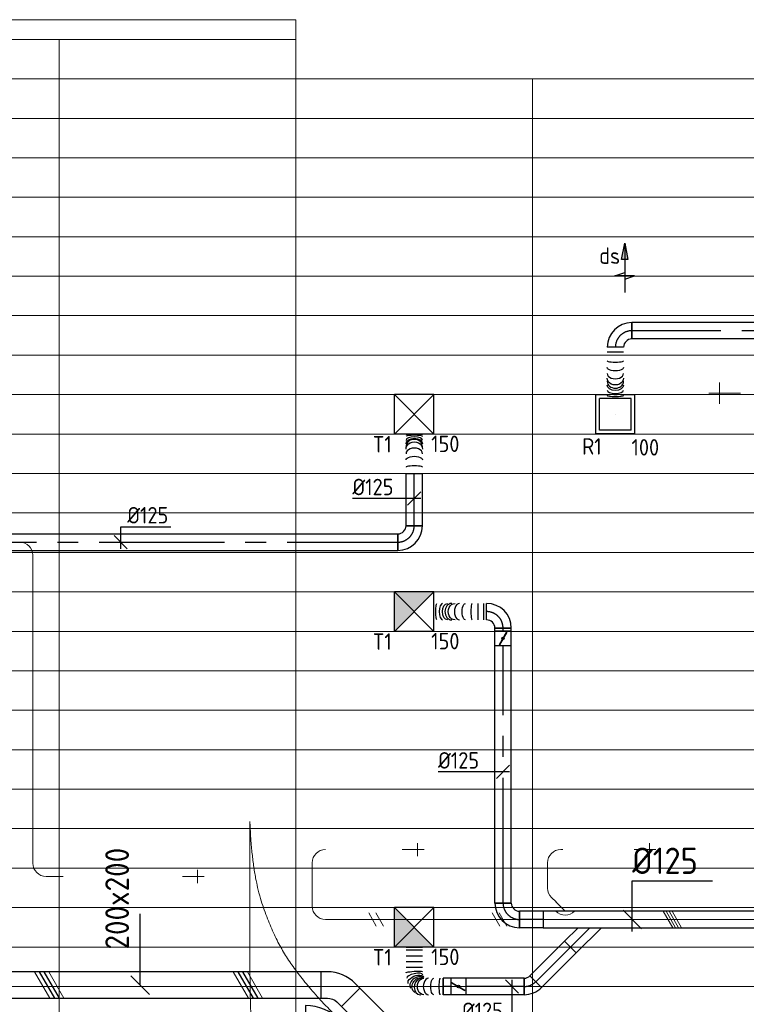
# Model space of a CAD drawing. Header units: millimetres. Extents: x -72412 to 16313, y -1015 to 52998.
# Tile 4 of 64: x -65023 to -59499, y 13194 to 20679. Entities that reach past the tile are written whole.
import ezdxf
from ezdxf.enums import TextEntityAlignment as Align

# ---------------------------------------------------------------- set-up
doc = ezdxf.new("R2010")
doc.units = ezdxf.units.MM
doc.header["$LTSCALE"] = 50
doc.linetypes.add('CENTER2', pattern=[28.575, 19.05, -3.175, 3.175, -3.175])
doc.linetypes.add('STREEPJES', pattern=[0.1, 0.05, -0.05])
for name, color, linetype in [('4plfd', 254, 'Continuous'), ('WL570---_RETOUR', 100, 'Continuous'), ('WL570---_RETOUR_HL', 1, 'Continuous'), ('WL570---_TOEVOER', 200, 'Continuous'), ('WL570---_TOEVOER_HL', 1, 'Continuous'), ('WL570---_TOEVOER_RST', 200, 'Continuous'), ('WL570---_TOEVOER_RST_HL', 1, 'Continuous'), ('WM570---_RETOUR_PR', 2, 'Continuous'), ('WM570---_TOEVOER', 2, 'Continuous'), ('WM570---_TOEVOER_PR', 2, 'Continuous'), ('WM570---_TOEVOER_RST_PR', 1, 'Continuous')]:
    doc.layers.add(name, color=color, linetype=linetype)
for name, color, linetype, lineweight in [('WL570---_BESTAAND-HARTLIJN', 161, 'Continuous', 0), ('WL570---_BESTAAND-TOEVOER', 180, 'Continuous', 0), ('WL570---_DEMONTEREN', 10, 'Continuous', 0)]:
    doc.layers.add(name, color=color, linetype=linetype, lineweight=lineweight)
doc.layers.get('WL570---_DEMONTEREN').off()
doc.styles.add('BURO-025', font='ISO96.shx', dxfattribs={"height": 125})
doc.styles.add('MAATVOERING', font='ISO')

# ---------------------------------------------------------------- blocks, each defined once
blk = doc.blocks.new('Groep-43')
at = {"color": 8, "linetype": 'Continuous', "lineweight": 13}
for p, q in [((-73154.912, 18699.14), (-22154.912, 18699.14)), ((-73154.912, 18699.14), (-22154.912, 18699.14)), ((-73154.912, 18399.14), (-22154.912, 18399.14)), ((-73154.912, 18099.14), (-22154.912, 18099.14)), ((-73154.912, 17799.14), (-22154.912, 17799.14)), ((-73154.912, 17499.14), (-22154.912, 17499.14)), ((-22154.912, 17199.14), (-73154.912, 17199.14)), ((-73154.912, 16899.14), (-22154.912, 16899.14)), ((-22154.912, 16599.14), (-73154.912, 16599.14)), ((-22154.912, 16299.14), (-73154.912, 16299.14)), ((-22154.912, 15999.14), (-73154.912, 15999.14)), ((-22154.912, 15699.14), (-73154.912, 15699.14)), ((-22154.912, 15399.14), (-73154.912, 15399.14)), ((-73154.912, 15099.14), (-22154.912, 15099.14)), ((-22154.912, 14799.14), (-73154.912, 14799.14)), ((-22154.912, 14499.14), (-73154.912, 14499.14)), ((-22154.912, 14199.14), (-73154.912, 14199.14)), ((-22154.912, 13899.14), (-73154.912, 13899.14)), ((-22154.912, 13599.14), (-73154.912, 13599.14)), ((-73154.912, 13299.14), (-22154.912, 13299.14)), ((-73154.912, 12999.14), (-22154.912, 12999.14)), ((-73154.912, 12699.14), (-22154.912, 12699.14)), ((-73154.912, 12399.14), (-22154.912, 12399.14)), ((-73154.912, 12099.14), (-22154.912, 12099.14))]:
    blk.add_line(p, q, dxfattribs=at)
blk = doc.blocks.new('Groep-50')
at = {"color": 8, "linetype": 'Continuous', "lineweight": 13}
for p, q in [((-73304.9, 19149.1), (-65654.9, 19149.1)), ((-65654.9, 19149.1), (-65654.9, 9183.2)), ((-73154.9, 18999.1), (-65654.9, 18999.1)), ((-67454.9, 18999.1), (-67454.9, 9740.2)), ((-65604.9, 18699.1), (-54904.7, 18699.1)), ((-63854.9, 18699.1), (-63854.9, 8683.5)), ((-72854.9, 11799.1), (-22392.8, 11799.1))]:
    blk.add_line(p, q, dxfattribs=at)
at = {"color": 8, "linetype": 'Continuous', "lineweight": 13, "flags": 128}
blk.add_lwpolyline([(-22004.9, 19149), (-22004.9, 11828, -0.208473), (-73205.8, 11785.1), (-73304.9, 11828.1)], format="xyb", dxfattribs=at)
at = {"color": 8, "linetype": 'Continuous', "lineweight": 13}
blk.add_arc((-47654.8, 70538.1), 63940.9, 246.496301, 293.503386, dxfattribs=at)
at = {"color": 8}
blk.add_blockref('Groep-43', (0, 0), dxfattribs=at)
blk = doc.blocks.new('Block plafond 5e verd')
at = {"layer": '4plfd', "linetype": 'Continuous', "lineweight": 18}
blk.add_open_spline([(12500, -1900), (12500, -4532.2), (12500, -7164.4), (11206.8, -7581.2), (9913.5, -7998.1), (9259.8, -8169.1), (8394.2, -7914.5), (7991.2, -7623.7), (7658.7, -7255.3), (7470.3, -6948.7), (7316.8, -6492.4), (7299.9, -6094.6), (7299.9, -6542.3), (7299.9, -6990), (7299.9, -7392), (7318.7, -7801.4), (7395.8, -8103.4), (7554.3, -8474.5), (7886.5, -8905.9), (8214.8, -9161.9), (8600.6, -9354.7), (9013.4, -9461.7), (9414.6, -9475.2), (9794.7, -9415.4), (9926, -9364), (11968.2, -8706.6), (14010.4, -8049.2), (14275, -6442.3), (14539.6, -4835.5), (14884.7, -4892.3), (15229.8, -4949.1), (15413.8, -3833.4), (15597.7, -2717.7), (15728, -2321), (15892.5, -2175.9), (16052.9, -2047.8), (16206.3, -1969.2), (16365.1, -1921.2), (16459, -1903.8), (16550, -1900), (14525, -1900), (12500, -1900)], degree=2, knots=[0, 0, 0, 1, 1, 2, 2, 3, 4, 5, 6, 7, 8, 8, 9, 9, 10, 11, 12, 13, 14, 15, 16, 17, 18, 19, 19, 20, 20, 21, 21, 22, 22, 23, 23, 24, 25, 26, 27, 28, 29, 29, 30, 30, 30], dxfattribs=at)
at = {"layer": '4plfd'}
blk.add_blockref('Groep-50', (73304.9, -19149.1), dxfattribs=at)
blk = doc.blocks.new('KARO')
for p, q in [((1, 0.5), (0, 0.5)), ((0, -0.5), (1, -0.5))]:
    blk.add_line(p, q)
at = {"invisible_edges": 15}
blk.add_3dface([(0, 0.5), (0, -0.5), (1, -0.5), (1, 0.5)], dxfattribs=at)
at = {"layer": 'WL570---_BESTAAND-HARTLIJN'}
blk.add_line((0, 0), (1, 0), dxfattribs=at)
blk = doc.blocks.new('OBO10000090H')
blk.add_lwpolyline([(50, -100, 0.414214), (-100, 50), (-100, -50, -0.414214), (-50, -100)], format="xyb", close=True)
at = {"invisible_edges": 15}
for points in [[(-91.3, -50.8), (-74, 47.7), (-100, 50), (-100, -50)], [(-82.9, -53), (-48.7, 41), (-74, 47.7), (-91.3, -50.8)], [(-75, -56.7), (-25, 29.9), (-48.7, 41), (-82.9, -53)], [(-67.9, -61.7), (-3.6, 14.9), (-25, 29.9), (-75, -56.7)], [(-61.7, -67.9), (14.9, -3.6), (-3.6, 14.9), (-67.9, -61.7)], [(-56.7, -75), (29.9, -25), (14.9, -3.6), (-61.7, -67.9)], [(-53, -82.9), (41, -48.7), (29.9, -25), (-56.7, -75)], [(-50.8, -91.3), (47.7, -74), (41, -48.7), (-53, -82.9)], [(-50, -100), (50, -100), (47.7, -74), (-50.8, -91.3)]]:
    blk.add_3dface(points, dxfattribs=at)
at = {"layer": 'WL570---_BESTAAND-HARTLIJN'}
blk.add_arc((-100, -100), 100, 0, 90, dxfattribs=at)
blk = doc.blocks.new('RB45DO')
blk.add_lwpolyline([(0.707107, 0.5), (0, 0.5), (0, -0.5), (0.707107, -0.5, 0.133256), (0.835518, -0.465158, 0.106756), (0.957107, -0.353553, 0.082828), (1.032249, -0.198077, 0.071352), (1.06066, 0, 0.071352), (1.032249, 0.198077, 0.082828), (0.957107, 0.353553, 0.106756), (0.835518, 0.465158, 0.133256)], format="xyb", close=True)
at = {"layer": 'WL570---_BESTAAND-HARTLIJN'}
blk.add_line((0, 0), (1.06066, 0), dxfattribs=at)
blk = doc.blocks.new('OBO10000045N')
at = {"xscale": 100, "yscale": 100, "zscale": 100}
blk.add_blockref('RB45DO', (0, 0), dxfattribs=at)
blk = doc.blocks.new('RB45UP')
blk.add_lwpolyline([(0, -0.5), (0.707107, -0.5), (0.707107, 0.5), (0, 0.5, -0.133256), (0.128411, 0.465158, -0.106756), (0.25, 0.353553, -0.082828), (0.325143, 0.198077, -0.071352), (0.353553, 0, -0.071352), (0.325143, -0.198077, -0.082828), (0.25, -0.353553, -0.106756), (0.128411, -0.465158, -0.133256)], format="xyb", close=True)
at = {"layer": 'WL570---_BESTAAND-HARTLIJN'}
blk.add_line((0, 0), (0.707107, 0), dxfattribs=at)
blk = doc.blocks.new('OBO10000045O')
at = {"xscale": 100, "yscale": 100, "zscale": 100}
blk.add_blockref('RB45UP', (0, 0), dxfattribs=at)
blk = doc.blocks.new('KARH')
for p, q in [((1, 0.5), (0, 0.5)), ((0, -0.5), (1, -0.5))]:
    blk.add_line(p, q)
at = {"invisible_edges": 15}
blk.add_3dface([(0, 0.5), (0, -0.5), (1, -0.5), (1, 0.5)], dxfattribs=at)
blk = doc.blocks.new('OBO10000090ZE')
blk.add_lwpolyline([(-50, 0), (50, 0), (50, 100, 1), (-50, 100)], format="xyb", close=True)
at = {"layer": 'WL570---_BESTAAND-HARTLIJN'}
for points in [[(0, 0), (0, 150)], [(-50, 100), (50, 100)]]:
    blk.add_lwpolyline(points, dxfattribs=at)
blk = doc.blocks.new('MVLINE')
blk.add_line((35.4, -35.4), (-35.4, 35.4))
blk = doc.blocks.new('OBO10000090L')
blk.add_lwpolyline([(50, 0, 0.414214), (-100, 150), (-100, 50, -0.414214), (-50, 0)], format="xyb", close=True)
at = {"invisible_edges": 15}
for points in [[(-91.3, 49.2), (-74, 147.7), (-100, 150), (-100, 50)], [(-82.9, 47), (-48.7, 141), (-74, 147.7), (-91.3, 49.2)], [(-75, 43.3), (-25, 129.9), (-48.7, 141), (-82.9, 47)], [(-67.9, 38.3), (-3.6, 114.9), (-25, 129.9), (-75, 43.3)], [(-61.7, 32.1), (14.9, 96.4), (-3.6, 114.9), (-67.9, 38.3)], [(-56.7, 25), (29.9, 75), (14.9, 96.4), (-61.7, 32.1)], [(-53, 17.1), (41, 51.3), (29.9, 75), (-56.7, 25)], [(-50.8, 8.7), (47.7, 26), (41, 51.3), (-53, 17.1)], [(-50, 0), (50, 0), (47.7, 26), (-50.8, 8.7)]]:
    blk.add_3dface(points, dxfattribs=at)
at = {"layer": 'WL570---_BESTAAND-HARTLIJN'}
blk.add_arc((-100, 0), 100, 0, 90, dxfattribs=at)
blk = doc.blocks.new('OBO25000045H')
blk.add_lwpolyline([(125, -103.6, 0.198912), (15.2, 161.6), (-161.6, -15.2, -0.198912), (-125, -103.6)], format="xyb", close=True)
at = {"invisible_edges": 15}
for points in [[(-154.2, -23.2), (37.3, 137.5), (15.2, 161.6), (-161.6, -15.2)], [(-147.6, -31.9), (57.2, 111.5), (37.3, 137.5), (-154.2, -23.2)], [(-141.7, -41.1), (74.8, 83.9), (57.2, 111.5), (-147.6, -31.9)], [(-136.7, -50.7), (89.9, 54.9), (74.8, 83.9), (-141.7, -41.1)], [(-132.5, -60.8), (102.4, 24.7), (89.9, 54.9), (-136.7, -50.7)], [(-129.3, -71.2), (112.2, -6.5), (102.4, 24.7), (-132.5, -60.8)], [(-126.9, -81.8), (119.3, -38.4), (112.2, -6.5), (-129.3, -71.2)], [(-125.5, -92.7), (123.6, -70.9), (119.3, -38.4), (-126.9, -81.8)], [(-125, -103.6), (125, -103.6), (123.6, -70.9), (-125.5, -92.7)]]:
    blk.add_3dface(points, dxfattribs=at)
at = {"layer": 'WL570---_BESTAAND-HARTLIJN'}
blk.add_arc((-250, -103.6), 250, 0, 45, dxfattribs=at)
blk = doc.blocks.new('VBO20020000050451-100')
blk.add_lwpolyline([(-100, -132.8), (100, -132.8), (100, -82.8, 0.198912), (12.1, 129.3), (-23.2, 164.6), (-164.6, 23.2), (-129.3, -12.1, -0.198912), (-100, -82.8)], format="xyb", close=True)
blk = doc.blocks.new('OBO10000045H')
blk.add_lwpolyline([(50, -41.4, 0.198912), (6.1, 64.6), (-64.6, -6.1, -0.198912), (-50, -41.4)], format="xyb", close=True)
at = {"invisible_edges": 15}
for points in [[(-61.7, -9.3), (14.9, 55), (6.1, 64.6), (-64.6, -6.1)], [(-59, -12.7), (22.9, 44.6), (14.9, 55), (-61.7, -9.3)], [(-56.7, -16.4), (29.9, 33.6), (22.9, 44.6), (-59, -12.7)], [(-54.7, -20.3), (35.9, 22), (29.9, 33.6), (-56.7, -16.4)], [(-53, -24.3), (41, 9.9), (35.9, 22), (-54.7, -20.3)], [(-51.7, -28.5), (44.9, -2.6), (41, 9.9), (-53, -24.3)], [(-50.8, -32.7), (47.7, -15.4), (44.9, -2.6), (-51.7, -28.5)], [(-50.2, -37.1), (49.4, -28.3), (47.7, -15.4), (-50.8, -32.7)], [(-50, -41.4), (50, -41.4), (49.4, -28.3), (-50.2, -37.1)]]:
    blk.add_3dface(points, dxfattribs=at)
at = {"layer": 'WL570---_BESTAAND-HARTLIJN'}
blk.add_arc((-100, -41.4), 100, 0, 45, dxfattribs=at)
blk = doc.blocks.new('OZA1250100045L')
blk.add_lwpolyline([(-70.7, 0), (-106.1, 35.4), (-35.4, 106.1), (70.7, 0)])
at = {"layer": 'WL570---_BESTAAND-HARTLIJN'}
blk.add_line((0, 0), (-70.7, 70.7), dxfattribs=at)
at = {"layer": 'WL570---_BESTAAND-TOEVOER'}
blk.add_arc((0, 70.7), 100, 225, 315, dxfattribs=at)
blk = doc.blocks.new('OBO16000090ZH')
blk.add_lwpolyline([(-80, -160), (80, -160), (80, 0, 1), (-80, 0)], format="xyb", close=True)
at = {"layer": 'WL570---_BESTAAND-HARTLIJN'}
for points in [[(0, -160), (0, 80)], [(-80, 0), (80, 0)]]:
    blk.add_lwpolyline(points, dxfattribs=at)
blk = doc.blocks.new('UISO')
for p, q in [((0, 0.18), (1, 0.757)), ((0, 0), (1, 0.577))]:
    blk.add_line(p, q)
at = {"layer": 'WL570---_BESTAAND-TOEVOER'}
for p, q in [((0, 0.36), (1, 0.937)), ((0, -0.18), (1, 0.397))]:
    blk.add_line(p, q, dxfattribs=at)
blk = doc.blocks.new('*U530')
at = {"color": 0, "ltscale": 10}
for p, q in [((150, 150, -2500), (-150, 150, -2500)), ((-150, -150, -2500), (-150, 150, -2500)), ((150, -150, -2500), (-150, 150, -2500)), ((-150, -150, -2500), (150, 150, -2500)), ((150, -150, -2500), (150, 150, -2500)), ((150, -150, -2500), (-150, -150, -2500))]:
    blk.add_line(p, q, dxfattribs=at)
at = {"layer": 'WL570---_TOEVOER_RST_HL', "linetype": 'CENTER2'}
blk.add_circle((0, 0, -2500), 0.075, dxfattribs=at)
at = {"layer": 'WL570---_TOEVOER_RST', "color": 2, "style": 'BURO-025'}
for tag in ['MC', 'Q']:
    blk.add_attdef(tag, text='', height=125, dxfattribs=at).set_placement((0, 0), align=Align.MIDDLE)
at = {"layer": 'WM570---_TOEVOER_RST_PR', "color": 2, "style": 'BURO-025'}
blk.add_attdef('POSNR', text='', height=125, dxfattribs=at).set_placement((0, 0), align=Align.MIDDLE)
blk = doc.blocks.new('*U531')
at = {"color": 0, "ltscale": 10}
for p, q in [((0, 62.5, -2700), (3699.4, 62.5, -2700)), ((0, -62.5, -2700), (0, 62.5, -2700)), ((3699.4, 62.5, -2700), (3699.4, -62.5, -2700)), ((0, -62.5, -2700), (3699.4, -62.5, -2700))]:
    blk.add_line(p, q, dxfattribs=at)
at = {"layer": 'WL570---_TOEVOER_HL', "linetype": 'CENTER2'}
blk.add_line((0, 0, -2700), (3699.4, 0, -2700), dxfattribs=at)
at = {"layer": 'WM570---_TOEVOER_PR', "color": 2, "style": 'BURO-025'}
blk.add_attdef('POSNR', text='', height=125, dxfattribs=at).set_placement((0, 0), align=Align.MIDDLE)
blk = doc.blocks.new('*U532')
at = {"color": 0, "ltscale": 10}
for p, q in [((0, 62.5, -2700), (0, -62.5, -2700)), ((300, 62.5, -2700), (300, -62.5, -2700))]:
    blk.add_line(p, q, dxfattribs=at)
for centre, major_axis, ratio, start_param, end_param in [((48.7, 0, -2700), (0, -62.5), 0.152673, 0, 3.141593), ((150.4, 0, -2700), (0, -62.5), 0.695081, 0, 3.141593), ((204.5, 0, -2700), (0, 62.5), 0.882722, 3.141593, 6.283185), ((251.9, 0, -2700), (0, 62.5), 0.444109, 3.141593, 6.283185)]:
    blk.add_ellipse(centre, major_axis=major_axis, ratio=ratio, start_param=start_param, end_param=end_param, dxfattribs=at)
at = {"color": 0, "ltscale": 10, "extrusion": (0, 0, -1)}
for centre, major_axis, ratio, start_param, end_param in [((103.3, 0, -2700), (0, 62.5), 0.444109, 0, 3.141593), ((185.6, 0, -2700), (0, 62.5), 0.882722, 0, 3.141593), ((224.8, 0, -2700), (0, -62.5), 0.695081, 3.141593, 6.283185), ((283.5, 0, -2700), (0, -62.5), 0.152673, 3.141593, 6.283185)]:
    blk.add_ellipse(centre, major_axis=major_axis, ratio=ratio, start_param=start_param, end_param=end_param, dxfattribs=at)
at = {"layer": 'WM570---_TOEVOER_PR', "color": 2, "style": 'BURO-025'}
blk.add_attdef('POSNR', text='', height=125, dxfattribs=at).set_placement((0, 0), align=Align.MIDDLE)
blk = doc.blocks.new('*U556')
at = {"color": 0, "ltscale": 10}
for p, q in [((150, 150, -2500), (-150, 150, -2500)), ((-150, -150, -2500), (-150, 150, -2500)), ((150, -150, -2500), (-150, 150, -2500)), ((-150, -150, -2500), (150, 150, -2500)), ((150, -150, -2500), (150, 150, -2500)), ((150, -150, -2500), (-150, -150, -2500))]:
    blk.add_line(p, q, dxfattribs=at)
at = {"layer": 'WL570---_TOEVOER_RST_HL', "linetype": 'CENTER2'}
blk.add_circle((0, 0, -2500), 0.075, dxfattribs=at)
at = {"layer": 'WL570---_TOEVOER_RST', "color": 2, "style": 'BURO-025'}
for tag in ['MC', 'Q']:
    blk.add_attdef(tag, text='', height=125, dxfattribs=at).set_placement((0, 0), align=Align.MIDDLE)
at = {"layer": 'WM570---_TOEVOER_RST_PR', "color": 2, "style": 'BURO-025'}
blk.add_attdef('POSNR', text='', height=125, dxfattribs=at).set_placement((0, 0), align=Align.MIDDLE)
blk = doc.blocks.new('*U557')
at = {"color": 0, "ltscale": 10}
for p, q in [((150, 150, -2500), (-150, 150, -2500)), ((-150, -150, -2500), (-150, 150, -2500)), ((150, -150, -2500), (-150, 150, -2500)), ((-150, -150, -2500), (150, 150, -2500)), ((150, -150, -2500), (150, 150, -2500)), ((150, -150, -2500), (-150, -150, -2500))]:
    blk.add_line(p, q, dxfattribs=at)
at = {"layer": 'WL570---_TOEVOER_RST_HL', "linetype": 'CENTER2'}
blk.add_circle((0, 0, -2500), 0.075, dxfattribs=at)
at = {"layer": 'WL570---_TOEVOER_RST', "color": 2, "style": 'BURO-025'}
for tag in ['MC', 'Q']:
    blk.add_attdef(tag, text='', height=125, dxfattribs=at).set_placement((0, 0), align=Align.MIDDLE)
at = {"layer": 'WM570---_TOEVOER_RST_PR', "color": 2, "style": 'BURO-025'}
blk.add_attdef('POSNR', text='', height=125, dxfattribs=at).set_placement((0, 0), align=Align.MIDDLE)
blk = doc.blocks.new('*U558')
at = {"color": 0, "ltscale": 10}
for p, q in [((0, 62.5, -2700), (372.5, 62.5, -2700)), ((0, -62.5, -2700), (0, 62.5, -2700)), ((372.5, 62.5, -2700), (372.5, -62.5, -2700)), ((0, -62.5, -2700), (372.5, -62.5, -2700))]:
    blk.add_line(p, q, dxfattribs=at)
at = {"layer": 'WL570---_TOEVOER_HL', "linetype": 'CENTER2'}
blk.add_line((0, 0, -2700), (372.5, 0, -2700), dxfattribs=at)
at = {"layer": 'WM570---_TOEVOER_PR', "color": 2, "style": 'BURO-025'}
blk.add_attdef('POSNR', text='', height=125, dxfattribs=at).set_placement((0, 0), align=Align.MIDDLE)
blk = doc.blocks.new('*U559')
at = {"color": 0, "ltscale": 10}
for p, q in [((0, -62.5, -2700), (0, 62.5, -2700)), ((277, -64.3, -2700), (276.8, -63.3, -2700)), ((282.3, -146.7, -2700), (157.3, -146.7, -2700)), ((282.3, -190.5, -2700), (157.3, -190.5, -2700)), ((282.3, -234.3, -2700), (157.3, -234.3, -2700)), ((282.3, -278.1, -2700), (157.3, -278.1, -2700)), ((282.3, -300, -2700), (157.3, -300, -2700))]:
    blk.add_line(p, q, dxfattribs=at)
for centre, major_axis, ratio, start_param, end_param in [((24.1, 0, -2700), (0, -62.5), 0.132249, 0, 3.141593), ((112.1, 0, -2700), (0, -62.5), 0.616406, 0, 3.141593), ((195.9, -24.9, -2700), (52.3, 34.7), 0.689224, 3.226074, 6.197041), ((166.1, 0, -2700), (-15.4, -61.1), 0.854258, 0.21275, 2.928843), ((166.1, 0, -2700), (-15.4, -61.1), 0.854258, 2.928843, 3.354342), ((195.9, -24.9, -2700), (52.3, 34.7), 0.689224, 6.197041, 6.36933), ((215.6, -76.6, -2700), (61.3, 12.8), 0.333574, 3.166109, 6.258669)]:
    blk.add_ellipse(centre, major_axis=major_axis, ratio=ratio, start_param=start_param, end_param=end_param, dxfattribs=at)
at = {"color": 0, "ltscale": 10, "extrusion": (0, 0, -1)}
for centre, major_axis, ratio, start_param, end_param in [((70.5, 0, -2700), (0, 62.5), 0.387654, 0, 3.141593), ((146, 0, -2700), (0, 62.5), 0.802775, 0, 3.141593), ((181.8, -8.5, -2700), (39.4, 49), 0.79953, 6.136382, 9.23652), ((207.4, -48.2, -2700), (58.5, 22.6), 0.530037, 6.234983, 9.376576), ((219.8, -108.3, -2700), (62.5, 4.1), 0.11383, 6.275655, 9.417248)]:
    blk.add_ellipse(centre, major_axis=major_axis, ratio=ratio, start_param=start_param, end_param=end_param, dxfattribs=at)
at = {"layer": 'WM570---_TOEVOER_PR', "color": 2, "style": 'BURO-025'}
blk.add_attdef('POSNR', text='', height=125, dxfattribs=at).set_placement((0, 0), align=Align.MIDDLE)
blk = doc.blocks.new('*U560')
at = {"color": 0, "ltscale": 10}
for p, q in [((-125, -62.5, -2700), (-125, 62.5, -2700)), ((62.5, -125, -2700), (-62.5, -125, -2700))]:
    blk.add_line(p, q, dxfattribs=at)
for radius in [187.5, 62.5]:
    blk.add_arc((-125, -125, -2700), radius, 0, 90, dxfattribs=at)
at = {"layer": 'WL570---_TOEVOER_HL', "linetype": 'CENTER2'}
blk.add_arc((-125, -125, -2700), 125, 0, 90, dxfattribs=at)
at = {"layer": 'WM570---_TOEVOER_PR', "color": 2, "style": 'BURO-025'}
blk.add_attdef('POSNR', text='', height=125, dxfattribs=at).set_placement((0, 0), align=Align.MIDDLE)
blk = doc.blocks.new('*U561')
at = {"color": 0, "ltscale": 10}
for p, q in [((0, 62.5, -2700), (180.1, 62.5, -2700)), ((0, -62.5, -2700), (0, 62.5, -2700)), ((180.1, 62.5, -2700), (180.1, -62.5, -2700)), ((0, -62.5, -2700), (180.1, -62.5, -2700))]:
    blk.add_line(p, q, dxfattribs=at)
at = {"layer": 'WL570---_TOEVOER_HL', "linetype": 'CENTER2'}
blk.add_line((0, 0, -2700), (180.1, 0, -2700), dxfattribs=at)
at = {"layer": 'WM570---_TOEVOER_PR', "color": 2, "style": 'BURO-025'}
blk.add_attdef('POSNR', text='', height=125, dxfattribs=at).set_placement((0, 0), align=Align.MIDDLE)
blk = doc.blocks.new('*U562')
at = {"color": 0, "ltscale": 10}
for p, q in [((0, 62.5, -2700), (0, -62.5, -2700)), ((21.1, 62.5, -2700), (21.1, -62.5, -2700)), ((63.2, 62.5, -2700), (63.2, -62.5, -2700)), ((400.3, 62.5, -2700), (400.3, -62.5, -2700))]:
    blk.add_line(p, q, dxfattribs=at)
for centre, major_axis, ratio, start_param, end_param in [((110.4, 0, -2700), (0, -62.5), 0.139243, 0, 3.141593), ((205.1, 0, -2700), (0, -62.5), 0.644054, 0, 3.141593), ((265.5, 0, -2700), (0, 62.5), 0.831972, 3.141593, 6.283185), ((334.4, 0, -2700), (0, 62.5), 0.407136, 3.141593, 6.283185)]:
    blk.add_ellipse(centre, major_axis=major_axis, ratio=ratio, start_param=start_param, end_param=end_param, dxfattribs=at)
at = {"color": 0, "ltscale": 10, "extrusion": (0, 0, -1)}
for centre, major_axis, ratio, start_param, end_param in [((160.7, 0, -2700), (0, 62.5), 0.407136, 0, 3.141593), ((240.3, 0, -2700), (0, 62.5), 0.831972, 0, 3.141593), ((296, 0, -2700), (0, -62.5), 0.644054, 3.141593, 6.283185), ((377.8, 0, -2700), (0, -62.5), 0.139243, 3.141593, 6.283185)]:
    blk.add_ellipse(centre, major_axis=major_axis, ratio=ratio, start_param=start_param, end_param=end_param, dxfattribs=at)
at = {"layer": 'WM570---_TOEVOER_PR', "color": 2, "style": 'BURO-025'}
blk.add_attdef('POSNR', text='', height=125, dxfattribs=at).set_placement((0, 0), align=Align.MIDDLE)
blk = doc.blocks.new('*U563')
at = {"color": 0, "ltscale": 10}
for p, q in [((0, 62.5, -2700), (59.8, 62.5, -2700)), ((59.8, 62.5, -2700), (59.8, -62.5, -2700)), ((0, -62.5, -2700), (59.8, -62.5, -2700))]:
    blk.add_line(p, q, dxfattribs=at)
at = {"layer": 'WL570---_TOEVOER_HL', "linetype": 'CENTER2'}
blk.add_line((0, 0, -2700), (59.8, 0, -2700), dxfattribs=at)
at = {"layer": 'WM570---_TOEVOER_PR', "color": 2, "style": 'BURO-025'}
blk.add_attdef('POSNR', text='', height=125, dxfattribs=at).set_placement((0, 0), align=Align.MIDDLE)
blk = doc.blocks.new('*U564')
at = {"color": 0, "ltscale": 10}
for p, q in [((-62.5, 125, -2700), (62.5, 125, -2700)), ((-125, -62.5, -2700), (-125, 62.5, -2700))]:
    blk.add_line(p, q, dxfattribs=at)
for radius, end in [(62.5, 0), (187.5, 360)]:
    blk.add_arc((-125, 125, -2700), radius, 270, end, dxfattribs=at)
at = {"layer": 'WL570---_TOEVOER_HL', "linetype": 'CENTER2'}
blk.add_arc((-125, 125, -2700), 125, 270, 0, dxfattribs=at)
at = {"layer": 'WM570---_TOEVOER_PR', "color": 2, "style": 'BURO-025'}
blk.add_attdef('POSNR', text='', height=125, dxfattribs=at).set_placement((0, 0), align=Align.MIDDLE)
blk = doc.blocks.new('*U565')
at = {"color": 0, "ltscale": 10}
for p, q in [((0, 62.5, -2700), (1955.2, 62.5, -2700)), ((0, -62.5, -2700), (0, 62.5, -2700)), ((0, -62.5, -2700), (1955.2, -62.5, -2700))]:
    blk.add_line(p, q, dxfattribs=at)
at = {"layer": 'WL570---_TOEVOER_HL', "linetype": 'CENTER2'}
blk.add_line((0, 0, -2700), (1955.2, 0, -2700), dxfattribs=at)
at = {"layer": 'WM570---_TOEVOER_PR', "color": 2, "style": 'BURO-025'}
blk.add_attdef('POSNR', text='', height=125, dxfattribs=at).set_placement((0, 0), align=Align.MIDDLE)
blk = doc.blocks.new('*U566')
at = {"ltscale": 10}
for p, q in [((-56.5, 62.5, -2700), (56.4, 62.5, -2700)), ((-56.5, -62.5, -2700), (-56.5, 62.5, -2700)), ((-49.4, 27.3, -2700), (-48.4, 29.1, -2700)), ((48.4, -29.1, -2700), (-49.4, 27.3, -2700)), ((49.4, -27.3, -2700), (-48.4, 29.1, -2700)), ((56.4, 62.5, -2700), (56.4, -62.5, -2700)), ((-56.5, -62.5, -2700), (56.4, -62.5, -2700)), ((48.4, -29.1, -2700), (49.4, -27.3, -2700))]:
    blk.add_line(p, q, dxfattribs=at)
blk.add_circle((0, 0, -2700), 9.41, dxfattribs=at)
at = {"layer": 'WL570---_TOEVOER', "color": 2, "style": 'BURO-025'}
blk.add_attdef('I', text='', height=125, dxfattribs=at).set_placement((0, 0), align=Align.MIDDLE)
at = {"layer": 'WM570---_TOEVOER_PR', "color": 2, "style": 'BURO-025'}
blk.add_attdef('POSNR', text='', height=125, dxfattribs=at).set_placement((0, 0), align=Align.MIDDLE)
blk = doc.blocks.new('*U567')
at = {"color": 0, "ltscale": 10}
for p, q in [((0, 62.5, -2700), (22.2, 62.5, -2700)), ((22.2, 62.5, -2700), (22.2, -62.5, -2700)), ((0, -62.5, -2700), (22.2, -62.5, -2700))]:
    blk.add_line(p, q, dxfattribs=at)
at = {"layer": 'WL570---_TOEVOER_HL', "linetype": 'CENTER2'}
blk.add_line((0, 0, -2700), (22.2, 0, -2700), dxfattribs=at)
at = {"layer": 'WM570---_TOEVOER_PR', "color": 2, "style": 'BURO-025'}
blk.add_attdef('POSNR', text='', height=125, dxfattribs=at).set_placement((0, 0), align=Align.MIDDLE)
blk = doc.blocks.new('*U628')
at = {"color": 0, "ltscale": 10}
for p, q in [((0, 62.5, -2700), (396.9, 62.5, -2700)), ((0, -62.5, -2700), (0, 62.5, -2700)), ((396.9, 62.5, -2700), (396.9, -62.5, -2700)), ((0, -62.5, -2700), (396.9, -62.5, -2700))]:
    blk.add_line(p, q, dxfattribs=at)
at = {"layer": 'WL570---_TOEVOER_HL', "linetype": 'CENTER2'}
blk.add_line((0, 0, -2700), (396.9, 0, -2700), dxfattribs=at)
at = {"layer": 'WM570---_TOEVOER_PR', "color": 2, "style": 'BURO-025'}
blk.add_attdef('POSNR', text='', height=125, dxfattribs=at).set_placement((0, 0), align=Align.MIDDLE)
blk = doc.blocks.new('*U629')
at = {"color": 0, "ltscale": 10}
for p, q in [((-62.5, 125, -2700), (62.5, 125, -2700)), ((-125, -62.5, -2700), (-125, 62.5, -2700))]:
    blk.add_line(p, q, dxfattribs=at)
for radius in [62.5, 187.5]:
    blk.add_arc((-125, 125, -2700), radius, 270, 360, dxfattribs=at)
at = {"layer": 'WL570---_TOEVOER_HL', "linetype": 'CENTER2'}
blk.add_arc((-125, 125, -2700), 125, 270, 0, dxfattribs=at)
at = {"layer": 'WM570---_TOEVOER_PR', "color": 2, "style": 'BURO-025'}
blk.add_attdef('POSNR', text='', height=125, dxfattribs=at).set_placement((0, 0), align=Align.MIDDLE)
blk = doc.blocks.new('*U632')
at = {"layer": 'WM570---_TOEVOER', "color": 0, "ltscale": 10}
for p, q in [((0, 117.3), (380.4, 117.3)), ((0, -50), (0, 117.3)), ((50, -50), (-50, 50))]:
    blk.add_line(p, q, dxfattribs=at)
at = {"layer": 'WM570---_TOEVOER', "color": 0, "style": 'BURO-025'}
blk.add_text('%%c125', height=125, dxfattribs=at).set_placement((50, 142.3))
blk = doc.blocks.new('*U633')
at = {"layer": 'WM570---_TOEVOER', "color": 0, "ltscale": 10}
for p, q in [((50, 0), (-470, 0)), ((-50, -50), (50, 50))]:
    blk.add_line(p, q, dxfattribs=at)
at = {"layer": 'WM570---_TOEVOER', "color": 0, "style": 'BURO-025'}
blk.add_text('%%c125', height=125, dxfattribs=at).set_placement((-470, 25))
blk = doc.blocks.new('*U636')
at = {"color": 0, "ltscale": 10}
for p, q in [((0, 62.5, -2700), (442.9, 62.5, -2700)), ((0, -62.5, -2700), (0, 62.5, -2700)), ((0, -62.5, -2700), (442.9, -62.5, -2700))]:
    blk.add_line(p, q, dxfattribs=at)
at = {"layer": 'WL570---_TOEVOER_HL', "linetype": 'CENTER2'}
blk.add_line((0, 0, -2700), (442.9, 0, -2700), dxfattribs=at)
at = {"layer": 'WM570---_TOEVOER_PR', "color": 2, "style": 'BURO-025'}
blk.add_attdef('POSNR', text='', height=125, dxfattribs=at).set_placement((0, 0), align=Align.MIDDLE)
blk = doc.blocks.new('*U637')
at = {"color": 0, "ltscale": 10}
for p, q in [((-51.8, -62.5, -2700), (-51.8, 62.5, -2700)), ((80.8, 7.6, -2700), (-7.6, -80.8, -2700))]:
    blk.add_line(p, q, dxfattribs=at)
for radius in [187.6, 62.6]:
    blk.add_arc((-51.8, -125.1, -2700), radius, 45, 90, dxfattribs=at)
at = {"layer": 'WL570---_TOEVOER_HL', "linetype": 'CENTER2'}
blk.add_arc((-51.8, -125.1, -2700), 125.1, 45, 90, dxfattribs=at)
at = {"layer": 'WM570---_TOEVOER_PR', "color": 2, "style": 'BURO-025'}
blk.add_attdef('POSNR', text='', height=125, dxfattribs=at).set_placement((0, 0), align=Align.MIDDLE)
blk = doc.blocks.new('*U638')
at = {"ltscale": 10}
for p, q in [((-56.4, 62.5, -2700), (56.4, 62.5, -2700)), ((-56.4, -62.5, -2700), (-56.4, 62.5, -2700)), ((-49.4, 27.3, -2700), (-48.4, 29.1, -2700)), ((48.4, -29.1, -2700), (-49.4, 27.3, -2700)), ((49.4, -27.3, -2700), (-48.4, 29.1, -2700)), ((56.4, 62.5, -2700), (56.4, -62.5, -2700)), ((-56.4, -62.5, -2700), (56.4, -62.5, -2700)), ((48.4, -29.1, -2700), (49.4, -27.3, -2700))]:
    blk.add_line(p, q, dxfattribs=at)
blk.add_circle((0, 0, -2700), 9.41, dxfattribs=at)
at = {"layer": 'WL570---_TOEVOER', "color": 2, "style": 'BURO-025'}
blk.add_attdef('I', text='', height=125, dxfattribs=at).set_placement((0, 0), align=Align.MIDDLE)
at = {"layer": 'WM570---_TOEVOER_PR', "color": 2, "style": 'BURO-025'}
blk.add_attdef('POSNR', text='', height=125, dxfattribs=at).set_placement((0, 0), align=Align.MIDDLE)
blk = doc.blocks.new('*U639')
at = {"layer": 'WM570---_TOEVOER', "color": 0, "ltscale": 10}
for p, q in [((50, -50), (-50, 50)), ((0, 50), (0, -272.3)), ((0, -272.3), (-380.4, -272.3))]:
    blk.add_line(p, q, dxfattribs=at)
at = {"layer": 'WM570---_TOEVOER', "color": 0, "style": 'BURO-025'}
blk.add_text('%%c125', height=125, dxfattribs=at).set_placement((-380.4, -247.3))
blk = doc.blocks.new('*U640')
at = {"layer": 'WM570---_TOEVOER', "color": 0, "ltscale": 10}
for p, q in [((50, 0), (-494.1, 0)), ((-50, -50), (50, 50))]:
    blk.add_line(p, q, dxfattribs=at)
at = {"layer": 'WM570---_TOEVOER', "color": 0, "style": 'BURO-025'}
blk.add_text('%%c125', height=125, dxfattribs=at).set_placement((-494.1, 25))
blk = doc.blocks.new('*U653')
at = {"color": 0, "ltscale": 10}
for p, q in [((0, 62.5, -2700), (0, -62.5, -2700)), ((39, 62.5, -2700), (39, -62.5, -2700))]:
    blk.add_line(p, q, dxfattribs=at)
at = {"color": 9, "linetype": 'STREEPJES', "ltscale": 10}
blk.add_line((390.2, 62.5, -2700), (390.2, -62.5, -2700), dxfattribs=at)
at = {"color": 0, "ltscale": 10}
for centre, major_axis, ratio, start_param, end_param in [((104.3, 0, -2700), (0, -62.5), 0.140534, 0, 3.141593), ((199.7, 0, -2700), (0, -62.5), 0.649078, 0, 3.141593), ((259.5, 0, -2700), (0, 62.5), 0.837157, 3.141593, 6.283185), ((326.1, 0, -2700), (0, 62.5), 0.410715, 3.141593, 6.283185)]:
    blk.add_ellipse(centre, major_axis=major_axis, ratio=ratio, start_param=start_param, end_param=end_param, dxfattribs=at)
at = {"color": 0, "ltscale": 10, "extrusion": (0, 0, -1)}
for centre, major_axis, ratio, start_param, end_param in [((155, 0, -2700), (0, 62.5), 0.410715, 0, 3.141593), ((234.9, 0, -2700), (0, 62.5), 0.837157, 0, 3.141593), ((288.9, 0, -2700), (0, -62.5), 0.649078, 3.141593, 6.283185), ((368.3, 0, -2700), (0, -62.5), 0.140534, 3.141593, 6.283185)]:
    blk.add_ellipse(centre, major_axis=major_axis, ratio=ratio, start_param=start_param, end_param=end_param, dxfattribs=at)
at = {"layer": 'WM570---_RETOUR_PR', "color": 2, "style": 'BURO-025'}
blk.add_attdef('POSNR', text='', height=125, dxfattribs=at).set_placement((0, 0), align=Align.MIDDLE)
blk = doc.blocks.new('*U654')
at = {"color": 0, "ltscale": 10}
for p, q in [((-62.5, 149, -2500), (-149, 149, -2500)), ((-149, -149, -2500), (-149, 149, -2500)), ((120, 120, -2500), (-120, 120, -2500)), ((-120, -120, -2500), (-120, 120, -2500)), ((149, 149, -2500), (62.5, 149, -2500)), ((120, -120, -2500), (120, 120, -2500)), ((149, -149, -2500), (149, 149, -2500)), ((149, -149, -2500), (-149, -149, -2500)), ((120, -120, -2500), (-120, -120, -2500))]:
    blk.add_line(p, q, dxfattribs=at)
at = {"color": 9, "linetype": 'STREEPJES', "ltscale": 10}
blk.add_line((62.5, 149, -2500), (-62.5, 149, -2500), dxfattribs=at)
at = {"layer": 'WL570---_RETOUR_HL', "linetype": 'CENTER2'}
blk.add_circle((0, 0, -2500), 0.075, dxfattribs=at)
at = {"layer": 'WL570---_RETOUR', "color": 2, "style": 'BURO-025'}
for tag in ['MC', 'Q']:
    blk.add_attdef(tag, text='', height=125, dxfattribs=at).set_placement((0, 0), align=Align.MIDDLE)
at = {"layer": 'WM570---_RETOUR_PR', "color": 2, "style": 'BURO-025'}
blk.add_attdef('POSNR', text='', height=125, dxfattribs=at).set_placement((0, 0), align=Align.MIDDLE)
blk = doc.blocks.new('*U670')
at = {"color": 0, "ltscale": 10}
for p, q in [((0, 62.5, -2700), (2106.2, 62.5, -2700)), ((2106.2, 62.5, -2700), (2106.2, -62.5, -2700)), ((0, -62.5, -2700), (2106.2, -62.5, -2700))]:
    blk.add_line(p, q, dxfattribs=at)
at = {"layer": 'WL570---_RETOUR_HL', "linetype": 'CENTER2'}
blk.add_line((0, 0, -2700), (2106.2, 0, -2700), dxfattribs=at)
at = {"layer": 'WM570---_RETOUR_PR', "color": 2, "style": 'BURO-025'}
blk.add_attdef('POSNR', text='', height=125, dxfattribs=at).set_placement((0, 0), align=Align.MIDDLE)
blk = doc.blocks.new('*U673')
at = {"color": 0, "ltscale": 10}
for p, q in [((-62.5, 125, -2700), (62.5, 125, -2700)), ((-125, -62.5, -2700), (-125, 62.5, -2700))]:
    blk.add_line(p, q, dxfattribs=at)
for radius in [62.5, 187.5]:
    blk.add_arc((-125, 125, -2700), radius, 270, 360, dxfattribs=at)
at = {"layer": 'WL570---_RETOUR_HL', "linetype": 'CENTER2'}
blk.add_arc((-125, 125, -2700), 125, 270, 0, dxfattribs=at)
at = {"layer": 'WM570---_RETOUR_PR', "color": 2, "style": 'BURO-025'}
blk.add_attdef('POSNR', text='', height=125, dxfattribs=at).set_placement((0, 0), align=Align.MIDDLE)
blk = doc.blocks.new('LU-PIJL6')
at = {"color": 0, "linetype": 'Continuous'}
for p, q in [((-5, -1.5), (-5, 1.5)), ((-5, 1.5), (-4.5, 0)), ((0, 0), (-7.5, 0)), ((-5.5, 0), (-5, -1.5)), ((-2.5, -0.5), (-2.5, 0.5)), ((-2.5, 0.5), (0, 0)), ((0, 0), (-2.5, -0.5))]:
    blk.add_line(p, q, dxfattribs=at)
blk.add_solid([(-2.5, 0.5), (-2.5, -0.5), (0, 0)], dxfattribs=at)

msp = doc.modelspace()

# ---------------------------------------------------------------- hatches: boundary and pattern name
at = {"layer": 'WL570---_TOEVOER'}
for points in [[(-61873.6, 16329.1), (-62173.6, 16329.1), (-62023.6, 16179.1)], [(-62173.6, 16029.1), (-62173.6, 16329.1), (-62023.7, 16179.1)], [(-62173.6, 13929.1), (-62173.6, 13629.1), (-62023.7, 13779.2)], [(-62173.6, 13629.1), (-61873.6, 13629.1), (-62023.7, 13779.2)]]:
    msp.add_hatch(color=256, dxfattribs=at).paths.add_polyline_path(points)

# ---------------------------------------------------------------- linework, layer by layer
at = {"layer": 'WL570---_RETOUR'}
msp.add_line((-61123.6, 17829.1), (-61123.6, 17829.1), dxfattribs=at)
at = {"layer": 'WL570---_TOEVOER', "ltscale": 10}
for p, q in [((-60777.7, 13776.3), (-60880.6, 13673.3)), ((-60600.9, 13776.3), (-60792.2, 13584.9))]:
    msp.add_line(p, q, dxfattribs=at)
at = {"layer": 'WL570---_TOEVOER_HL', "linetype": 'CENTER2'}
msp.add_line((-60689.3, 13776.3), (-60836.4, 13629.1), dxfattribs=at)
at = {"layer": 'WM570---_TOEVOER'}
for points in [[(-60366.7, 13748.3), (-60366.7, 14133.1), (-59754.8, 14133.1)], [(-64106.6, 13339.7), (-64106.6, 13531.5), (-64106.6, 13881.7)]]:
    msp.add_lwpolyline(points, dxfattribs=at)

# ---------------------------------------------------------------- block references
at = {"layer": 'WL570---_BESTAAND-TOEVOER', "xscale": 125, "yscale": 125, "zscale": 125, "rotation": 90}
msp.add_blockref('UISO', (-60013.9, 13776.3), dxfattribs=at)
at = {"layer": 'WL570---_DEMONTEREN'}
for name, p, rotation in [('OBO16000090ZH', (-59702.8, 17839.7), 90), ('OBO10000045N', (-64922.7, 16247.4), 270), ('OBO10000045O', (-64922.7, 16135.3), 270), ('OBO10000090L', (-62699.2, 14369.7), 90), ('OBO10000090ZE', (-62098.5, 14369.7), 270), ('OBO10000090L', (-60909.9, 14369.7), 90), ('OBO10000090ZE', (-60336.1, 14369.7), 270), ('OBO10000090H', (-64922.7, 14165.9), 180), ('OBO10000090ZE', (-63770.6, 14165.9), 270), ('OBO10000045H', (-61009.8, 14035.9), 180), ('OBO10000090H', (-62799.2, 13838.8), 180)]:
    msp.add_blockref(name, p, dxfattribs=dict(at, rotation=rotation))
for name, p in [('OBO10000090H', (-64922.7, 16707.2)), ('OZA1250100045L', (-60875.2, 13901.3))]:
    msp.add_blockref(name, p, dxfattribs=at)
at = {"layer": 'WL570---_DEMONTEREN', "yscale": 100, "zscale": 100}
for name, p, xscale, rotation in [('KARO', (-64922.7, 16607.2), 2341.283660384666, 270), ('KARO', (-64922.7, 16176.7), 41.42135623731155, 270), ('KARO', (-62098.5, 14369.7), 16.03765465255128, 180), ('KARO', (-60893.7, 14369.7), 16.2227493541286, 180), ('KARO', (-60336.1, 14369.7), 16.03765465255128, 180), ('KARO', (-62799.2, 13938.8), 330.8836632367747, 90), ('KARO', (-61009.8, 14077.4), 192.3247214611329, 90), ('KARO', (-63770.6, 14165.9), 16.03765465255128, 180), ('KARO', (-60980.5, 14006.6), 48.98494323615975, 315.0000000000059), ('KARO', (-61089.9, 13838.8), 1609.568917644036, 180), ('UISO', (-62276.2, 13788.8), 100, 90), ('UISO', (-61337.5, 13788.8), 100, 90)]:
    msp.add_blockref(name, p, dxfattribs=dict(at, xscale=xscale, rotation=rotation))
at = {"layer": 'WL570---_DEMONTEREN', "xscale": 130.7775548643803, "yscale": 100, "zscale": 100}
msp.add_blockref('KARO', (-64822.7, 14165.9), dxfattribs=at)
at = {"layer": 'WL570---_RETOUR', "xscale": 50, "yscale": 50, "zscale": 50, "rotation": 90}
msp.add_blockref('LU-PIJL6', (-60423.6, 18981.3), dxfattribs=at)
at = {"layer": 'WL570---_RETOUR'}
for name, p, rotation in [('*U673', (-60494.3, 18314.4, 2700), 180), ('*U670', (-58263.1, 18314.4, 2700), 180), ('*U653', (-60494.3, 18189.4, 2700), 270), ('OBO25000045H', (-62746.7, 13059), 45.00410696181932)]:
    msp.add_blockref(name, p, dxfattribs=dict(at, rotation=rotation))
ref = msp.add_blockref('*U654', (-60494.3, 17679.1, 2500), dxfattribs=at)
ref.add_attrib('Q', '100', dxfattribs={"color": 2, "height": 125, "style": 'BURO-025'}).set_placement((-60266.7, 17428), align=Align.MIDDLE)
ref.add_attrib('MC', 'R1', dxfattribs={"color": 2, "height": 125, "style": 'BURO-025'}).set_placement((-60673.1, 17435.1), align=Align.MIDDLE)
at = {"layer": 'WL570---_TOEVOER'}
for name, p in [('Block plafond 5e verd', (-70573.6, 20679.1)), ('*U531', (-65848, 16707.2, 2700)), ('*U629', (-62023.6, 16707.2, 2700))]:
    msp.add_blockref(name, p, dxfattribs=at)
ref = msp.add_blockref('*U530', (-62023.6, 17679.1, 2500), dxfattribs=at)
ref.add_attrib('Q', '150', (-61894.7, 17392.2), dxfattribs={"layer": 'WL570---_TOEVOER_RST', "color": 2, "height": 125, "style": 'BURO-025'})
ref.add_attrib('MC', 'T1', (-62339, 17389), dxfattribs={"layer": 'WL570---_TOEVOER_RST', "color": 2, "height": 125, "style": 'BURO-025'})
for name, p, rotation in [('*U532', (-62023.6, 17229.1, 2700), 90), ('*U628', (-62023.6, 16832.2, 2700), 90), ('*U562', (-61473.3, 16179.1, 2700), 180), ('*U564', (-61348.3, 16179.1, 2700), 89.99999999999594), ('*U567', (-61348.3, 16031.9, 2700), 89.9999999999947), ('*U566', (-61348.3, 15975.4, 2700), 89.99999999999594), ('*U565', (-61348.3, 13963.8, 2700), 89.99999999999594), ('*U560', (-61348.3, 13838.8, 2700), 180), ('*U561', (-61043.2, 13838.8, 2700), 180), ('*U559', (-61803.9, 13329.1, 2700), 180), ('*U558', (-60836.4, 13629.1, 2700), 225.0000000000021), ('VBO20020000050451-100', (-62601, 13340.9), 45.00000000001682), ('*U637', (-61136.4, 13329.1, 2700), 225.0000000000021), ('*U563', (-61744, 13329.1, 2700), 180), ('*U638', (-61687.6, 13329.1, 2700), 180), ('*U636', (-61188.2, 13329.1, 2700), 180)]:
    msp.add_blockref(name, p, dxfattribs=dict(at, rotation=rotation))
ref = msp.add_blockref('*U556', (-62023.6, 16179.1, 2500), dxfattribs=at)
ref.add_attrib('Q', '150', (-61894.7, 15892.2), dxfattribs={"layer": 'WL570---_TOEVOER_RST', "color": 2, "height": 125, "style": 'BURO-025'})
ref.add_attrib('MC', 'T1', (-62339, 15889), dxfattribs={"layer": 'WL570---_TOEVOER_RST', "color": 2, "height": 125, "style": 'BURO-025'})
ref = msp.add_blockref('*U557', (-62023.6, 13779.1, 2500), dxfattribs=at)
ref.add_attrib('Q', '150', (-61894.7, 13492.2), dxfattribs={"layer": 'WL570---_TOEVOER_RST', "color": 2, "height": 125, "style": 'BURO-025'})
ref.add_attrib('MC', 'T1', (-62339, 13489), dxfattribs={"layer": 'WL570---_TOEVOER_RST', "color": 2, "height": 125, "style": 'BURO-025'})
at = {"layer": 'WL570---_TOEVOER', "xscale": 1952.809016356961, "yscale": 125, "zscale": 125}
msp.add_blockref('KARO', (-61043.2, 13838.8), dxfattribs=at)
at = {"layer": 'WL570---_TOEVOER', "yscale": 200, "zscale": 200}
for name, p, xscale, rotation in [('KARH', (-62733.8, 13340.9), 2935.132906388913, 180.0000000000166), ('UISO', (-64874.5, 13440.9), 200, 270), ('UISO', (-63364.1, 13440.9), 200, 270), ('KARH', (-62507.1, 13247), 489.9413322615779, 315.0000000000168)]:
    msp.add_blockref(name, p, dxfattribs=dict(at, xscale=xscale, rotation=rotation))
at = {"layer": 'WM570---_TOEVOER'}
for name, p in [('*U633', (-62023.6, 17039, 2700)), ('*U632', (-64255.3, 16707.2, 2700)), ('*U640', (-61348.3, 14960.7, 2700)), ('*U639', (-61280.9, 13329.1, 2700))]:
    msp.add_blockref(name, p, dxfattribs=at)
at = {"layer": 'WM570---_TOEVOER', "xscale": 2, "yscale": 2, "zscale": 2, "rotation": 180}
msp.add_blockref('MVLINE', (-60365.4, 13838.8), dxfattribs=at)
at = {"layer": 'WM570---_TOEVOER', "xscale": 2, "yscale": 2, "zscale": 2}
msp.add_blockref('MVLINE', (-64106.6, 13339.7), dxfattribs=at)

# ---------------------------------------------------------------- texts
at = {"layer": 'WM570---_TOEVOER', "lineweight": 0, "style": 'BURO-025'}
msp.add_text('ds', height=125, dxfattribs=at).set_placement((-60617.7, 18822.7))
at = {"layer": 'WM570---_TOEVOER', "style": 'MAATVOERING'}
msp.add_text('%%c125', height=200, dxfattribs=at).set_placement((-60366.6, 14184.8))
msp.add_text('200x200', height=180, rotation=90, dxfattribs=at).set_placement((-64192.3, 14383.8), align=Align.RIGHT)

doc.saveas('drawing.dxf')
